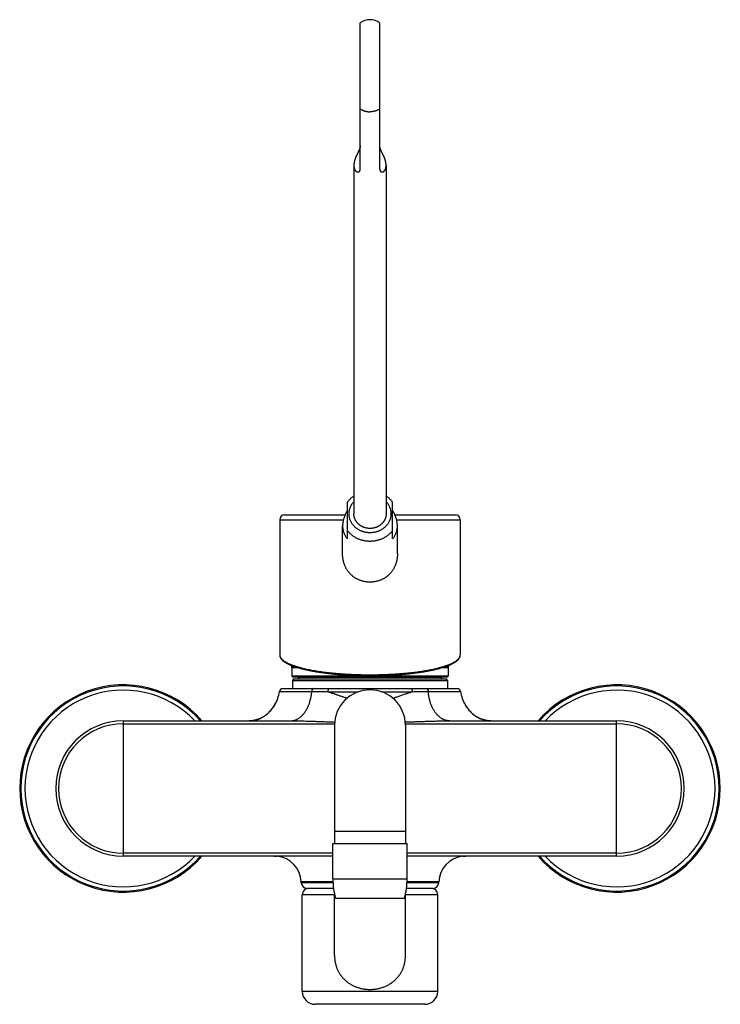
# Model space of a CAD drawing. Header units: millimetres. Extents: x 15 to 858, y -139 to 575.
# Tile 8 of 10: x 108 to 325, y 270 to 575. Entities that reach past the tile are written whole.
import ezdxf

# ---------------------------------------------------------------- set-up
doc = ezdxf.new("R2010")
doc.units = ezdxf.units.MM
doc.header["$LTSCALE"] = 46.255
doc.layers.get('0').update_dxf_attribs({"linetype": 'CONTINUOUS'})

msp = doc.modelspace()

# ---------------------------------------------------------------- linework, layer by layer
at = {"color": 7, "linetype": 'Continuous'}
for p, q in [((213.21, 529.02), (213.21, 574.31)), ((219.21, 574.31), (219.21, 529.02)), ((211.21, 530.11), (211.21, 421.92)), ((221.21, 530.11), (221.21, 421.92)), ((209.21, 414.17), (209.21, 425.56)), ((223.21, 414.17), (223.21, 425.56)), ((188.21, 420.09), (188.21, 378.11)), ((189.71, 421.59), (208.49, 421.59)), ((223.93, 421.59), (242.71, 421.59)), ((244.21, 420.09), (244.21, 378.11)), ((207.71, 409.47), (207.71, 418.18)), ((224.71, 409.47), (224.71, 418.18)), ((192.01, 374.07), (192.01, 371.56)), ((240.41, 374.07), (240.41, 371.56)), ((240.41, 371.56), (192.01, 371.56)), ((192.01, 371.56), (192.31, 371.26)), ((192.21, 370.16), (192.21, 367.66)), ((240.11, 371.26), (192.31, 371.26)), ((192.71, 370.66), (239.71, 370.66)), ((194.21, 371.26), (194.21, 371.16)), ((238.21, 371.26), (238.21, 371.16)), ((240.41, 371.56), (240.11, 371.26)), ((240.21, 370.16), (240.21, 367.66)), ((189.09, 367.66), (243.33, 367.66)), ((245.79, 362.56), (245.85, 362.46)), ((139.71, 357.66), (191.57, 357.66)), ((240.86, 357.66), (292.71, 357.66)), ((205.21, 356.28), (205.21, 319.58)), ((227.21, 356.28), (227.21, 319.58)), ((204.71, 319.58), (227.71, 319.58)), ((204.71, 308.58), (204.71, 319.58)), ((227.71, 308.58), (227.71, 319.58)), ((204.71, 315.66), (139.71, 315.66)), ((187.3, 315.63), (187.34, 315.63)), ((292.71, 315.66), (227.71, 315.66)), ((194.9, 307.4), (194.89, 307.65)), ((204.9, 305.66), (196.7, 305.66)), ((235.73, 305.66), (227.52, 305.66)), ((237.52, 307.4), (237.53, 307.65)), ((195.21, 273.66), (195.21, 303.66)), ((205.21, 284.83), (205.21, 303.88)), ((227.21, 284.83), (227.21, 303.88)), ((237.21, 273.66), (237.21, 303.66)), ((205.53, 302.58), (226.89, 302.58)), ((233.21, 269.66), (199.21, 269.66))]:
    msp.add_line(p, q, dxfattribs=at)
at = {"color": 9, "linetype": 'Continuous'}
for p, q in [((188.21, 420.09), (207.96, 420.09)), ((224.46, 420.09), (244.21, 420.09)), ((191.96, 374.38), (193.19, 374.38)), ((194.2, 374.07), (192.01, 374.07)), ((240.41, 374.07), (238.23, 374.07)), ((239.24, 374.38), (240.46, 374.38)), ((192.21, 370.16), (240.21, 370.16)), ((238.21, 371.16), (194.21, 371.16)), ((188.1, 366.78), (198.14, 366.78)), ((234.28, 366.78), (244.33, 366.78)), ((203.12, 366.7), (212.68, 366.7)), ((219.74, 366.7), (229.31, 366.7)), ((186.62, 362.54), (186.62, 362.55)), ((245.8, 362.55), (245.81, 362.53)), ((139.71, 315.66), (139.71, 357.66)), ((292.71, 315.66), (292.71, 357.66)), ((139.71, 356.78), (205.22, 356.78)), ((227.2, 356.78), (292.71, 356.78)), ((227.21, 323.28), (205.21, 323.28)), ((204.71, 316.55), (139.71, 316.55)), ((292.71, 316.55), (227.71, 316.55)), ((204.73, 307.65), (194.89, 307.65)), ((204.74, 307.4), (194.9, 307.4)), ((204.71, 308.58), (227.71, 308.58)), ((237.52, 307.4), (227.68, 307.4)), ((237.53, 307.65), (227.69, 307.65)), ((205.21, 303.66), (195.21, 303.66)), ((237.21, 303.66), (227.21, 303.66)), ((237.21, 273.66), (195.21, 273.66))]:
    msp.add_line(p, q, dxfattribs=at)
at = {"color": 7, "linetype": 'Continuous'}
for points in [[(188.21, 378.11), (188.21, 378), (188.23, 377.89), (188.24, 377.78), (188.27, 377.66), (188.3, 377.55), (188.35, 377.44), (188.4, 377.32), (188.46, 377.21), (188.52, 377.09), (188.6, 376.98), (188.68, 376.87), (188.78, 376.76), (188.88, 376.64), (188.99, 376.53), (189.11, 376.42), (189.23, 376.31), (189.37, 376.2), (189.51, 376.09), (189.66, 375.99), (189.82, 375.88), (189.98, 375.78), (190.15, 375.67), (190.33, 375.57), (190.52, 375.47), (190.72, 375.37), (190.92, 375.27), (191.13, 375.17), (191.34, 375.07), (191.56, 374.98), (191.79, 374.88), (192.03, 374.79), (192.27, 374.7), (192.51, 374.61), (192.77, 374.52), (193.03, 374.43), (193.3, 374.34), (193.57, 374.25), (193.85, 374.17), (194.14, 374.08), (194.43, 374), (194.72, 373.92), (195.03, 373.84), (195.34, 373.76), (195.65, 373.68), (195.97, 373.6), (196.3, 373.53), (196.63, 373.46), (196.96, 373.38), (197.3, 373.31), (197.65, 373.24), (198, 373.17), (198.36, 373.11), (198.72, 373.04), (199.08, 372.97), (199.45, 372.91), (199.82, 372.85), (200.2, 372.79), (200.58, 372.73), (200.97, 372.67), (201.36, 372.62), (201.76, 372.56), (202.15, 372.51), (202.56, 372.46), (202.96, 372.41), (203.37, 372.36), (203.78, 372.32), (204.2, 372.27), (204.62, 372.23), (205.04, 372.18), (205.46, 372.14), (205.89, 372.11), (206.32, 372.07), (206.75, 372.03), (207.18, 372), (207.62, 371.97), (208.06, 371.94), (208.5, 371.91), (208.95, 371.88), (209.39, 371.85), (209.84, 371.83), (210.29, 371.81), (210.74, 371.78), (211.19, 371.77), (211.64, 371.75), (212.09, 371.73), (212.55, 371.72), (213, 371.71), (213.46, 371.69), (213.92, 371.69), (214.38, 371.68), (214.83, 371.67), (215.29, 371.67), (215.75, 371.66), (216.21, 371.66), (216.67, 371.66), (217.13, 371.67), (217.59, 371.67), (218.05, 371.68), (218.5, 371.69), (218.96, 371.69), (219.42, 371.71), (219.87, 371.72), (220.33, 371.73), (220.78, 371.75), (221.23, 371.77), (221.69, 371.78), (222.14, 371.81), (222.58, 371.83), (223.03, 371.85), (223.48, 371.88), (223.92, 371.91), (224.36, 371.94), (224.8, 371.97), (225.24, 372), (225.67, 372.03), (226.1, 372.07), (226.53, 372.11), (226.96, 372.14), (227.38, 372.18), (227.81, 372.23), (228.22, 372.27), (228.64, 372.32), (229.05, 372.36), (229.46, 372.41), (229.87, 372.46), (230.27, 372.51), (230.67, 372.56), (231.06, 372.62), (231.45, 372.67), (231.84, 372.73), (232.22, 372.79), (232.6, 372.85), (232.97, 372.91), (233.34, 372.97), (233.71, 373.04), (234.07, 373.1), (234.42, 373.17), (234.77, 373.24), (235.12, 373.31), (235.46, 373.38), (235.8, 373.45), (236.13, 373.53), (236.45, 373.6), (236.77, 373.68), (237.09, 373.76), (237.39, 373.84), (237.7, 373.92), (238, 374), (238.29, 374.08), (238.57, 374.17), (238.85, 374.25), (239.13, 374.34), (239.39, 374.43), (239.65, 374.52), (239.91, 374.61), (240.16, 374.7), (240.4, 374.79), (240.63, 374.88), (240.86, 374.98), (241.08, 375.07), (241.3, 375.17), (241.51, 375.27), (241.71, 375.37), (241.9, 375.47), (242.09, 375.57), (242.27, 375.67), (242.44, 375.78), (242.61, 375.88), (242.76, 375.99), (242.91, 376.09), (243.06, 376.2), (243.19, 376.31), (243.32, 376.42), (243.43, 376.53), (243.54, 376.64), (243.65, 376.76), (243.74, 376.87), (243.82, 376.98), (243.9, 377.09), (243.97, 377.21), (244.03, 377.32), (244.08, 377.44), (244.12, 377.55), (244.15, 377.66), (244.18, 377.78), (244.2, 377.89), (244.21, 378), (244.21, 378.11)], [(186.63, 362.55), (186.57, 362.46), (186.4, 362.2), (186.23, 361.94), (186.05, 361.7), (185.87, 361.46), (185.7, 361.23), (185.52, 361.01), (185.33, 360.8), (185.15, 360.6), (184.96, 360.41), (184.78, 360.22), (184.59, 360.04), (184.4, 359.87), (184.21, 359.71), (184.02, 359.56), (183.83, 359.41), (183.64, 359.27), (183.45, 359.14), (183.26, 359.01), (183.07, 358.89), (182.88, 358.78), (182.69, 358.67), (182.49, 358.57), (182.3, 358.48), (182.11, 358.39), (181.92, 358.3), (181.73, 358.23), (181.54, 358.16), (181.34, 358.09), (181.15, 358.03), (180.96, 357.97), (180.77, 357.92), (180.58, 357.88), (180.39, 357.83), (180.2, 357.8), (180.01, 357.77), (179.82, 357.74), (179.64, 357.71), (179.45, 357.7), (179.26, 357.68), (179.07, 357.67), (178.88, 357.67), (178.71, 357.66)], [(253.71, 357.66), (253.54, 357.67), (253.35, 357.67), (253.17, 357.68), (252.98, 357.7), (252.79, 357.71), (252.6, 357.74), (252.41, 357.77), (252.22, 357.8), (252.03, 357.83), (251.84, 357.88), (251.65, 357.92), (251.46, 357.97), (251.27, 358.03), (251.08, 358.09), (250.89, 358.16), (250.7, 358.23), (250.5, 358.31), (250.31, 358.39), (250.12, 358.48), (249.93, 358.57), (249.74, 358.67), (249.55, 358.78), (249.35, 358.89), (249.16, 359.01), (248.97, 359.14), (248.78, 359.27), (248.59, 359.41), (248.4, 359.56), (248.21, 359.71), (248.02, 359.87), (247.83, 360.04), (247.65, 360.22), (247.46, 360.41), (247.27, 360.6), (247.09, 360.8), (246.91, 361.01), (246.73, 361.23), (246.55, 361.46), (246.37, 361.7), (246.2, 361.94), (246.02, 362.2), (245.85, 362.46)]]:
    msp.add_lwpolyline(points, dxfattribs=at)
for centre, radius, start, end in [((216.21, 570.31), 5, 53.1301, 126.8699), ((189.71, 420.09), 1.5, 90, 180), ((242.71, 420.09), 1.5, 0, 90), ((216.21, 382.26), 25.5, 196.841, 198.021), ((191.01, 374.07), 1, 0, 18.021), ((241.41, 374.07), 1, 161.979, 180), ((216.21, 382.26), 25.5, 341.979, 343.159), ((192.71, 370.16), 0.5, 90, 180), ((193.71, 371.16), 0.5, 270, 360), ((238.71, 371.16), 0.5, 180, 270), ((239.71, 370.16), 0.5, 0, 90), ((139.71, 336.66), 32.17, 40.7465, 319.2535), ((177.86, 367.96), 10.3, 328.2789, 353.3938), ((189.09, 366.66), 1, 90, 173.3938), ((216.21, 356.28), 11, 0, 180), ((243.33, 366.66), 1, 6.6062, 90), ((254.56, 367.96), 10.3, 186.6062, 211.7209), ((292.71, 336.66), 32.17, 220.7465, 139.2535), ((139.71, 336.66), 21, 90, 270), ((292.71, 336.66), 21, 270, 90), ((186.6, 307.36), 8.3, 2, 84.8552), ((245.83, 307.36), 8.3, 95.1437, 178), ((245.91, 306.51), 9.16, 94.9147, 95.1397), ((196.7, 307.46), 1.8, 182, 270), ((197.21, 303.66), 2, 90, 180), ((227.06, 308.58), 22.35, 180, 195.5724), ((205.36, 308.58), 22.35, 344.4276, 360), ((235.21, 303.66), 2, 0, 90), ((235.73, 307.46), 1.8, 270, 358), ((199.21, 273.66), 4, 180, 270), ((233.21, 273.66), 4, 270, 360)]:
    msp.add_arc(centre, radius, start, end, dxfattribs=at)
at = {"color": 9, "linetype": 'Continuous'}
for centre, radius, start, end in [((139.71, 336.66), 31.83, 41.2864, 318.7136), ((139.71, 336.66), 30.54, 43.4404, 316.5596), ((292.71, 336.66), 31.83, 221.2864, 138.7136), ((292.71, 336.66), 30.54, 223.4404, 136.5596), ((174.63, 369.96), 14.1, 327.2202, 327.7988), ((174.48, 370.05), 14.27, 327.7986, 328.238), ((257.94, 370.05), 14.27, 211.791, 212.1987), ((257.79, 369.96), 14.1, 212.1985, 212.7762), ((178.71, 366.24), 8.58, 271.3404, 271.9199), ((178.71, 366.21), 8.55, 271.9198, 272.7428), ((178.71, 366.17), 8.51, 272.7429, 273.413), ((178.71, 366.15), 8.49, 273.413, 274.1245), ((178.72, 366.13), 8.46, 274.1245, 274.8911), ((253.71, 366.13), 8.46, 265.1095, 265.8567), ((253.71, 366.15), 8.49, 265.8567, 266.5914), ((253.71, 366.17), 8.51, 266.5914, 267.2432), ((253.71, 366.21), 8.55, 267.2433, 268.0894), ((253.71, 366.24), 8.58, 268.0892, 268.6499), ((139.71, 336.66), 20.11, 90, 270), ((292.71, 336.66), 20.11, 270, 90)]:
    msp.add_arc(centre, radius, start, end, dxfattribs=at)
for points, knots in [([(213.21, 547.62), (213.28, 547.57), (213.41, 547.49), (213.62, 547.37), (213.84, 547.26), (214.06, 547.15), (214.28, 547.06), (214.51, 546.98), (214.75, 546.91), (214.99, 546.85), (215.23, 546.8), (215.47, 546.76), (215.72, 546.73), (215.96, 546.72), (216.13, 546.71), (216.21, 546.71)], [0, 0, 0, 0, 0.239925, 0.480894, 0.722856, 0.965752, 1.209512, 1.454061, 1.699316, 1.945188, 2.191582, 2.4384, 2.685538, 2.932892, 3.180353, 3.180353, 3.180353, 3.180353]), ([(219.21, 547.62), (219.15, 547.57), (219.01, 547.49), (218.8, 547.37), (218.59, 547.26), (218.37, 547.15), (218.14, 547.06), (217.91, 546.98), (217.68, 546.91), (217.44, 546.85), (217.2, 546.8), (216.95, 546.76), (216.71, 546.73), (216.46, 546.72), (216.29, 546.71), (216.21, 546.71)], [0, 0, 0, 0, 0.239925, 0.480894, 0.722856, 0.965752, 1.209512, 1.454061, 1.699316, 1.945188, 2.191582, 2.4384, 2.685538, 2.932892, 3.180353, 3.180353, 3.180353, 3.180353]), ([(216.21, 416.03), (216.08, 416.03), (215.83, 416.04), (215.45, 416.07), (215.07, 416.12), (214.69, 416.19), (214.32, 416.29), (213.95, 416.4), (213.59, 416.53), (213.25, 416.68), (212.91, 416.85), (212.58, 417.03), (212.27, 417.24), (211.97, 417.46), (211.68, 417.69), (211.42, 417.94), (211.16, 418.21), (210.93, 418.49), (210.71, 418.77), (210.52, 419.08), (210.34, 419.39), (210.19, 419.71), (210.05, 420.03), (209.94, 420.37), (209.85, 420.71), (209.78, 421.05), (209.73, 421.4), (209.71, 421.75), (209.71, 422.1), (209.73, 422.45), (209.78, 422.79), (209.85, 423.14), (209.94, 423.48), (210.05, 423.81), (210.19, 424.14), (210.34, 424.46), (210.52, 424.77), (210.71, 425.07), (210.93, 425.36), (211.1, 425.56), (211.2, 425.67), (211.21, 425.69)], [0, 0, 0, 0, 0.382367, 0.765963, 1.150131, 1.534203, 1.917519, 2.299474, 2.679859, 3.058706, 3.436007, 3.811566, 4.185168, 4.556682, 4.926076, 5.293348, 5.658497, 6.021535, 6.38251, 6.74151, 7.098652, 7.454082, 7.807967, 8.160501, 8.511899, 8.862392, 9.212229, 9.561669, 9.910975, 10.260415, 10.610253, 10.960746, 11.312144, 11.664678, 12.018563, 12.373993, 12.731135, 13.090135, 13.45111, 13.814148, 13.882057, 13.882057, 13.882057, 13.882057]), ([(221.21, 425.69), (221.23, 425.67), (221.32, 425.56), (221.49, 425.36), (221.71, 425.07), (221.91, 424.77), (222.08, 424.46), (222.24, 424.14), (222.37, 423.81), (222.49, 423.48), (222.58, 423.14), (222.64, 422.79), (222.69, 422.45), (222.71, 422.1), (222.71, 421.75), (222.69, 421.4), (222.64, 421.05), (222.58, 420.71), (222.49, 420.37), (222.37, 420.03), (222.24, 419.71), (222.08, 419.39), (221.91, 419.08), (221.71, 418.77), (221.49, 418.49), (221.26, 418.21), (221.01, 417.94), (220.74, 417.69), (220.45, 417.46), (220.16, 417.24), (219.84, 417.03), (219.52, 416.85), (219.18, 416.68), (218.83, 416.53), (218.47, 416.4), (218.11, 416.29), (217.73, 416.19), (217.36, 416.12), (216.98, 416.07), (216.59, 416.04), (216.34, 416.03), (216.21, 416.03)], [0, 0, 0, 0, 0.067911, 0.430949, 0.791924, 1.150924, 1.508066, 1.863496, 2.217382, 2.569915, 2.921313, 3.271806, 3.621644, 3.971084, 4.32039, 4.66983, 5.019667, 5.370161, 5.721558, 6.074092, 6.427978, 6.783408, 7.140549, 7.499549, 7.860524, 8.223562, 8.588712, 8.955983, 9.325377, 9.696891, 10.070493, 10.446052, 10.823353, 11.2022, 11.582585, 11.96454, 12.347857, 12.73193, 13.116097, 13.499692, 13.882057, 13.882057, 13.882057, 13.882057]), ([(216.21, 413.37), (216.06, 413.37), (215.75, 413.38), (215.3, 413.42), (214.85, 413.47), (214.4, 413.55), (213.95, 413.65), (213.52, 413.77), (213.09, 413.91), (212.67, 414.07), (212.26, 414.26), (211.86, 414.46), (211.47, 414.68), (211.1, 414.92), (210.74, 415.18), (210.4, 415.45), (210.07, 415.74), (209.77, 416.05), (209.48, 416.37), (209.3, 416.59), (209.21, 416.71)], [0, 0, 0, 0, 0.45684, 0.913445, 1.369581, 1.825021, 2.279543, 2.732936, 3.184999, 3.635544, 4.084402, 4.531418, 4.976459, 5.419412, 5.860188, 6.298719, 6.734965, 7.168912, 7.60057, 8.029979, 8.029979, 8.029979, 8.029979]), ([(223.21, 416.71), (223.13, 416.59), (222.95, 416.37), (222.66, 416.05), (222.35, 415.74), (222.02, 415.45), (221.68, 415.18), (221.32, 414.92), (220.95, 414.68), (220.57, 414.46), (220.17, 414.26), (219.76, 414.07), (219.34, 413.91), (218.91, 413.77), (218.47, 413.65), (218.03, 413.55), (217.58, 413.47), (217.12, 413.42), (216.67, 413.38), (216.36, 413.37), (216.21, 413.37)], [0, 0, 0, 0, 0.429408, 0.861067, 1.295013, 1.73126, 2.169791, 2.610566, 3.053519, 3.498561, 3.945577, 4.394434, 4.84498, 5.297043, 5.750435, 6.204957, 6.660397, 7.116534, 7.573139, 8.029979, 8.029979, 8.029979, 8.029979]), ([(188.21, 378.11), (188.21, 378.02), (188.23, 377.84), (188.3, 377.58), (188.43, 377.32), (188.61, 377.07), (188.83, 376.82), (189.1, 376.57), (189.41, 376.32), (189.78, 376.07), (190.19, 375.83), (190.64, 375.6), (191.14, 375.37), (191.68, 375.14), (192.26, 374.92), (192.89, 374.71), (193.55, 374.5), (194.25, 374.29), (194.99, 374.1), (195.76, 373.91), (196.57, 373.73), (197.41, 373.55), (198.28, 373.39), (199.18, 373.23), (200.11, 373.08), (201.06, 372.94), (202.04, 372.81), (203.04, 372.68), (204.07, 372.57), (205.11, 372.47), (206.17, 372.37), (207.24, 372.29), (208.33, 372.21), (209.44, 372.14), (210.55, 372.09), (211.67, 372.04), (212.8, 372.01), (213.93, 371.98), (215.07, 371.97), (216.21, 371.96), (217.35, 371.97), (218.49, 371.98), (219.62, 372.01), (220.75, 372.04), (221.87, 372.09), (222.99, 372.14), (224.09, 372.21), (225.18, 372.29), (226.26, 372.37), (227.32, 372.47), (228.36, 372.57), (229.38, 372.68), (230.38, 372.81), (231.36, 372.94), (232.32, 373.08), (233.24, 373.23), (234.14, 373.39), (235.02, 373.55), (235.86, 373.73), (236.66, 373.91), (237.44, 374.1), (238.17, 374.29), (238.88, 374.5), (239.54, 374.71), (240.16, 374.92), (240.74, 375.14), (241.28, 375.37), (241.78, 375.6), (242.24, 375.83), (242.65, 376.07), (243.01, 376.32), (243.33, 376.57), (243.6, 376.82), (243.82, 377.07), (243.99, 377.32), (244.12, 377.58), (244.19, 377.84), (244.21, 378.02), (244.21, 378.11)], [0, 0, 0, 0, 0.258625, 0.526017, 0.810014, 1.11709, 1.452229, 1.819034, 2.219987, 2.656775, 3.130456, 3.641564, 4.190246, 4.77636, 5.39952, 6.059132, 6.754441, 7.484553, 8.24846, 9.045047, 9.873119, 10.731401, 11.618555, 12.533187, 13.473855, 14.439074, 15.427325, 16.437056, 17.466691, 18.51463, 19.579256, 20.658934, 21.752017, 22.85685, 23.971767, 25.095095, 26.225156, 27.360272, 28.498759, 29.638935, 30.779116, 31.917615, 33.052745, 34.182823, 35.306167, 36.4211, 37.525949, 38.619049, 39.698743, 40.763385, 41.811341, 42.840994, 43.850743, 44.839011, 45.804248, 46.744932, 47.65958, 48.546749, 49.405046, 50.233132, 51.029734, 51.793654, 52.523779, 53.219099, 53.878722, 54.501892, 55.088016, 55.636706, 56.147821, 56.621509, 57.058304, 57.459262, 57.82607, 58.161213, 58.468292, 58.752292, 59.019686, 59.278312, 59.278312, 59.278312, 59.278312]), ([(191.57, 357.66), (191.68, 357.66), (191.92, 357.67), (192.28, 357.72), (192.63, 357.79), (192.98, 357.9), (193.33, 358.03), (193.67, 358.2), (194.01, 358.39), (194.34, 358.61), (194.66, 358.85), (194.97, 359.12), (195.27, 359.42), (195.56, 359.75), (195.84, 360.09), (196.1, 360.46), (196.36, 360.85), (196.6, 361.26), (196.82, 361.7), (197.03, 362.15), (197.22, 362.61), (197.4, 363.09), (197.56, 363.59), (197.7, 364.1), (197.83, 364.62), (197.94, 365.15), (198.02, 365.69), (198.09, 366.23), (198.13, 366.6), (198.14, 366.78)], [0, 0, 0, 0, 0.355661, 0.714144, 1.075523, 1.441164, 1.812333, 2.190182, 2.575725, 2.969833, 3.373223, 3.78646, 4.20996, 4.643995, 5.088699, 5.544078, 6.010016, 6.486288, 6.972566, 7.46843, 7.973375, 8.48682, 9.008116, 9.536554, 10.071371, 10.61176, 11.156873, 11.705831, 12.257728, 12.257728, 12.257728, 12.257728]), ([(198.78, 367.66), (198.76, 367.66), (198.72, 367.66), (198.65, 367.65), (198.59, 367.62), (198.53, 367.59), (198.48, 367.55), (198.42, 367.5), (198.37, 367.44), (198.33, 367.38), (198.28, 367.31), (198.25, 367.23), (198.21, 367.15), (198.19, 367.06), (198.17, 366.97), (198.15, 366.87), (198.14, 366.81), (198.14, 366.78)], [0, 0, 0, 0, 0.062456, 0.125732, 0.190587, 0.257671, 0.327492, 0.400404, 0.476611, 0.556175, 0.639031, 0.725006, 0.813834, 0.905171, 0.998611, 1.093696, 1.189932, 1.189932, 1.189932, 1.189932]), ([(198.14, 366.78), (198.34, 366.78), (198.77, 366.78), (199.45, 366.77), (200.22, 366.76), (201.09, 366.75), (202.07, 366.73), (202.75, 366.71), (203.12, 366.7)], [0, 0, 0, 0, 0.598299, 1.27764, 2.046796, 2.914273, 3.888162, 4.975594, 4.975594, 4.975594, 4.975594]), ([(203.58, 367.66), (203.57, 367.66), (203.54, 367.66), (203.49, 367.65), (203.45, 367.62), (203.4, 367.59), (203.36, 367.55), (203.33, 367.5), (203.29, 367.45), (203.26, 367.38), (203.23, 367.31), (203.2, 367.24), (203.17, 367.16), (203.15, 367.07), (203.14, 366.98), (203.13, 366.89), (203.12, 366.79), (203.12, 366.73), (203.12, 366.7)], [0, 0, 0, 0, 0.044932, 0.091307, 0.140392, 0.193171, 0.250314, 0.312209, 0.379007, 0.450664, 0.526985, 0.60765, 0.692241, 0.780261, 0.871149, 0.964294, 1.05905, 1.154743, 1.154743, 1.154743, 1.154743]), ([(228.84, 367.66), (228.86, 367.66), (228.89, 367.66), (228.93, 367.65), (228.98, 367.62), (229.02, 367.59), (229.06, 367.55), (229.1, 367.5), (229.13, 367.45), (229.17, 367.38), (229.2, 367.31), (229.23, 367.24), (229.25, 367.16), (229.27, 367.07), (229.29, 366.98), (229.3, 366.89), (229.31, 366.79), (229.31, 366.73), (229.31, 366.7)], [0, 0, 0, 0, 0.044934, 0.091311, 0.140397, 0.193177, 0.25032, 0.312216, 0.379014, 0.450671, 0.526992, 0.607657, 0.692248, 0.780267, 0.871155, 0.9643, 1.059055, 1.154749, 1.154749, 1.154749, 1.154749]), ([(229.31, 366.7), (229.67, 366.71), (230.36, 366.73), (231.34, 366.75), (232.21, 366.76), (232.98, 366.77), (233.66, 366.78), (234.08, 366.78), (234.28, 366.78)], [0, 0, 0, 0, 1.089202, 2.06359, 2.930722, 3.699126, 4.377694, 4.975556, 4.975556, 4.975556, 4.975556]), ([(233.64, 367.66), (233.67, 367.66), (233.71, 367.66), (233.77, 367.65), (233.83, 367.62), (233.89, 367.59), (233.95, 367.55), (234, 367.5), (234.05, 367.44), (234.1, 367.38), (234.14, 367.31), (234.18, 367.23), (234.21, 367.15), (234.24, 367.06), (234.26, 366.97), (234.27, 366.87), (234.28, 366.81), (234.28, 366.78)], [0, 0, 0, 0, 0.062432, 0.125701, 0.190551, 0.257629, 0.327445, 0.400354, 0.476558, 0.556119, 0.638973, 0.724947, 0.813774, 0.905111, 0.99855, 1.093635, 1.189872, 1.189872, 1.189872, 1.189872]), ([(240.86, 357.66), (240.74, 357.66), (240.5, 357.67), (240.15, 357.72), (239.79, 357.79), (239.44, 357.9), (239.09, 358.03), (238.75, 358.2), (238.42, 358.39), (238.09, 358.61), (237.77, 358.85), (237.46, 359.12), (237.15, 359.42), (236.86, 359.75), (236.59, 360.09), (236.32, 360.46), (236.07, 360.85), (235.83, 361.26), (235.6, 361.7), (235.39, 362.15), (235.2, 362.61), (235.02, 363.09), (234.86, 363.59), (234.72, 364.1), (234.59, 364.62), (234.49, 365.15), (234.4, 365.69), (234.33, 366.23), (234.3, 366.6), (234.28, 366.78)], [0, 0, 0, 0, 0.355721, 0.714201, 1.075578, 1.441216, 1.812383, 2.190231, 2.575774, 2.969881, 3.37327, 3.786507, 4.210008, 4.644043, 5.088748, 5.544127, 6.010065, 6.486338, 6.972616, 7.468481, 7.973426, 8.486871, 9.008167, 9.536604, 10.071422, 10.61181, 11.156923, 11.705881, 12.257777, 12.257777, 12.257777, 12.257777]), ([(203.12, 366.7), (203.4, 366.61), (203.98, 366.43), (204.86, 366.14), (205.74, 365.84), (206.64, 365.53), (207.54, 365.22), (208.37, 364.94), (208.9, 364.76), (209.13, 364.69)], [0, 0, 0, 0, 0.904796, 1.827349, 2.763105, 3.707336, 4.661677, 5.640576, 6.33604, 6.33604, 6.33604, 6.33604]), ([(223.3, 364.69), (223.58, 364.78), (224.22, 364.99), (225.23, 365.34), (226.32, 365.71), (227.37, 366.08), (228.37, 366.41), (229.01, 366.61), (229.31, 366.7)], [0, 0, 0, 0, 0.885831, 2.032526, 3.194726, 4.327199, 5.387424, 6.33613, 6.33613, 6.33613, 6.33613]), ([(179.44, 357.7), (179.5, 357.7), (179.73, 357.72), (180.1, 357.77), (180.57, 357.87), (181.04, 357.99), (181.5, 358.13), (181.97, 358.31), (182.43, 358.53), (182.89, 358.77), (183.36, 359.06), (183.82, 359.38), (184.28, 359.75), (184.74, 360.17), (185.2, 360.64), (185.65, 361.16), (186.09, 361.73), (186.36, 362.13), (186.48, 362.33)], [0, 0, 0, 0, 0.200098, 0.669306, 1.143455, 1.624022, 2.112367, 2.609858, 3.118721, 3.642323, 4.183993, 4.74724, 5.336202, 5.955103, 6.608406, 7.301738, 8.040978, 8.744915, 8.744915, 8.744915, 8.744915]), ([(245.94, 362.33), (246.07, 362.13), (246.34, 361.73), (246.77, 361.16), (247.22, 360.64), (247.68, 360.17), (248.14, 359.75), (248.6, 359.38), (249.07, 359.06), (249.53, 358.77), (249.99, 358.53), (250.46, 358.32), (250.92, 358.14), (251.39, 357.99), (251.85, 357.87), (252.32, 357.77), (252.7, 357.72), (252.92, 357.7), (252.99, 357.7)], [0, 0, 0, 0, 0.704578, 1.443873, 2.137343, 2.790682, 3.409333, 3.998385, 4.56182, 5.103467, 5.626992, 6.135588, 6.632441, 7.120333, 7.600823, 8.075166, 8.54472, 8.745893, 8.745893, 8.745893, 8.745893]), ([(191.57, 357.66), (191.92, 357.66), (192.63, 357.66), (193.7, 357.65), (194.77, 357.63), (195.83, 357.61), (196.91, 357.58), (198.03, 357.55), (199.27, 357.51), (200.65, 357.46), (202.17, 357.4), (203.73, 357.35), (204.77, 357.31), (205.26, 357.29)], [0, 0, 0, 0, 1.060118, 2.131776, 3.202991, 4.263713, 5.324599, 6.435356, 7.649861, 9.021856, 10.574847, 12.233542, 13.698614, 13.698614, 13.698614, 13.698614]), ([(227.16, 357.29), (227.3, 357.3), (227.98, 357.32), (229.17, 357.37), (230.7, 357.42), (232.13, 357.47), (233.42, 357.51), (234.56, 357.55), (235.57, 357.58), (236.49, 357.6), (237.37, 357.62), (238.24, 357.64), (239.11, 357.65), (239.99, 357.66), (240.57, 357.66), (240.86, 357.66)], [0, 0, 0, 0, 0.408767, 2.030505, 3.579446, 5.014959, 6.309501, 7.441901, 8.438095, 9.345133, 10.2102, 11.076742, 11.953865, 12.831775, 13.698713, 13.698713, 13.698713, 13.698713])]:
    msp.add_open_spline(points, degree=3, knots=knots, dxfattribs=at)
at = {"color": 7, "linetype": 'Continuous'}
for points, knots in [([(213.21, 536.27), (213.21, 536.21), (213.21, 536.1), (213.19, 535.93), (213.15, 535.76), (213.11, 535.58), (213.05, 535.39), (212.98, 535.2), (212.91, 535), (212.82, 534.8), (212.73, 534.6), (212.64, 534.4), (212.54, 534.2), (212.45, 534), (212.35, 533.8), (212.25, 533.6), (212.15, 533.4), (212.06, 533.2), (211.97, 533), (211.88, 532.81), (211.8, 532.62), (211.72, 532.42), (211.65, 532.23), (211.58, 532.04), (211.52, 531.86), (211.46, 531.67), (211.41, 531.49), (211.36, 531.31), (211.32, 531.13), (211.29, 530.95), (211.26, 530.78), (211.24, 530.6), (211.22, 530.44), (211.21, 530.27), (211.21, 530.16), (211.21, 530.11)], [0, 0, 0, 0, 0.160522, 0.330364, 0.509316, 0.69724, 0.893432, 1.097043, 1.30717, 1.522396, 1.741696, 1.963787, 2.187472, 2.41189, 2.635853, 2.858808, 3.080069, 3.298986, 3.515514, 3.729158, 3.93968, 4.147217, 4.351354, 4.552023, 4.749484, 4.943409, 5.133894, 5.321119, 5.50474, 5.684833, 5.861602, 6.034735, 6.204373, 6.370635, 6.533189, 6.533189, 6.533189, 6.533189]), ([(221.21, 530.11), (221.21, 530.16), (221.21, 530.27), (221.2, 530.44), (221.18, 530.6), (221.16, 530.78), (221.13, 530.95), (221.1, 531.13), (221.06, 531.31), (221.01, 531.49), (220.96, 531.67), (220.9, 531.86), (220.84, 532.04), (220.77, 532.23), (220.7, 532.42), (220.62, 532.62), (220.54, 532.81), (220.45, 533), (220.36, 533.2), (220.27, 533.4), (220.17, 533.6), (220.08, 533.8), (219.98, 534), (219.88, 534.2), (219.78, 534.4), (219.69, 534.6), (219.6, 534.8), (219.52, 535), (219.44, 535.2), (219.37, 535.39), (219.32, 535.58), (219.27, 535.76), (219.24, 535.93), (219.22, 536.1), (219.21, 536.21), (219.21, 536.27)], [0, 0, 0, 0, 0.162584, 0.328843, 0.498467, 0.671613, 0.848379, 1.028459, 1.212095, 1.399316, 1.589781, 1.783723, 1.981178, 2.181837, 2.385995, 2.593531, 2.804043, 3.017702, 3.234223, 3.45314, 3.67441, 3.897358, 4.121329, 4.345746, 4.569422, 4.791516, 5.010809, 5.226036, 5.436162, 5.639766, 5.835958, 6.023877, 6.202826, 6.372668, 6.533189, 6.533189, 6.533189, 6.533189]), ([(211.21, 530.11), (211.21, 530.05), (211.21, 529.95), (211.22, 529.79), (211.24, 529.64), (211.26, 529.49), (211.29, 529.35), (211.32, 529.22), (211.36, 529.08), (211.41, 528.96), (211.46, 528.84), (211.52, 528.72), (211.58, 528.62), (211.65, 528.52), (211.72, 528.43), (211.8, 528.34), (211.88, 528.27), (211.97, 528.2), (212.06, 528.15), (212.15, 528.1), (212.25, 528.07), (212.35, 528.05), (212.45, 528.04), (212.54, 528.04), (212.64, 528.06), (212.73, 528.09), (212.82, 528.14), (212.91, 528.2), (212.98, 528.28), (213.05, 528.37), (213.11, 528.48), (213.15, 528.6), (213.19, 528.73), (213.21, 528.87), (213.21, 528.97), (213.21, 529.02)], [0, 0, 0, 0, 0.159065, 0.314668, 0.466549, 0.614888, 0.759758, 0.900933, 1.038642, 1.172921, 1.303571, 1.430819, 1.554745, 1.675244, 1.792607, 1.906895, 2.018075, 2.12648, 2.232261, 2.335588, 2.436934, 2.536609, 2.635099, 2.733087, 2.831179, 2.930308, 3.031384, 3.135405, 3.243515, 3.356625, 3.475799, 3.601932, 3.735745, 3.878069, 4.029346, 4.029346, 4.029346, 4.029346]), ([(219.21, 529.02), (219.21, 528.97), (219.22, 528.87), (219.24, 528.73), (219.27, 528.6), (219.31, 528.48), (219.37, 528.37), (219.44, 528.28), (219.51, 528.2), (219.6, 528.14), (219.69, 528.09), (219.78, 528.06), (219.88, 528.04), (219.98, 528.04), (220.08, 528.05), (220.17, 528.07), (220.27, 528.1), (220.36, 528.15), (220.45, 528.2), (220.54, 528.27), (220.62, 528.34), (220.7, 528.43), (220.77, 528.52), (220.84, 528.62), (220.91, 528.72), (220.96, 528.84), (221.01, 528.96), (221.06, 529.08), (221.1, 529.22), (221.13, 529.35), (221.16, 529.49), (221.18, 529.64), (221.2, 529.79), (221.21, 529.95), (221.21, 530.05), (221.21, 530.11)], [0, 0, 0, 0, 0.151278, 0.293605, 0.427421, 0.553556, 0.672731, 0.785842, 0.893953, 0.997974, 1.099052, 1.19818, 1.296274, 1.394263, 1.492752, 1.592429, 1.693775, 1.797103, 1.902887, 2.011292, 2.122475, 2.236765, 2.354129, 2.47463, 2.598557, 2.725803, 2.856457, 2.990736, 3.128442, 3.26962, 3.41449, 3.562822, 3.71471, 3.870312, 4.029346, 4.029346, 4.029346, 4.029346]), ([(211.21, 427.46), (211.2, 427.46), (211.09, 427.38), (210.88, 427.23), (210.59, 427), (210.31, 426.76), (210.04, 426.51), (209.78, 426.25), (209.54, 425.97), (209.35, 425.74), (209.24, 425.6), (209.21, 425.56)], [0, 0, 0, 0, 0.032672, 0.405694, 0.776767, 1.146785, 1.514849, 1.881701, 2.246774, 2.610452, 2.774382, 2.774382, 2.774382, 2.774382]), ([(223.21, 425.56), (223.18, 425.6), (223.07, 425.74), (222.89, 425.97), (222.64, 426.25), (222.39, 426.51), (222.12, 426.76), (221.84, 427), (221.54, 427.23), (221.33, 427.38), (221.22, 427.46), (221.21, 427.46)], [0, 0, 0, 0, 0.163428, 0.527467, 0.89291, 1.260136, 1.628568, 1.99894, 2.370343, 2.743671, 2.774391, 2.774391, 2.774391, 2.774391]), ([(209.21, 422.91), (209.13, 422.78), (208.97, 422.52), (208.75, 422.12), (208.55, 421.72), (208.37, 421.32), (208.22, 420.92), (208.08, 420.52), (207.97, 420.13), (207.87, 419.73), (207.8, 419.34), (207.75, 418.95), (207.72, 418.56), (207.71, 418.3), (207.71, 418.18)], [0, 0, 0, 0, 0.463316, 0.918228, 1.364275, 1.802241, 2.231971, 2.653419, 3.067471, 3.473909, 3.873363, 4.266466, 4.653161, 5.034544, 5.034544, 5.034544, 5.034544]), ([(216.21, 417.39), (216.13, 417.39), (215.95, 417.4), (215.7, 417.41), (215.44, 417.44), (215.19, 417.49), (214.94, 417.54), (214.69, 417.6), (214.45, 417.68), (214.21, 417.77), (213.98, 417.87), (213.75, 417.98), (213.53, 418.1), (213.31, 418.23), (213.11, 418.37), (212.91, 418.52), (212.72, 418.68), (212.54, 418.84), (212.37, 419.02), (212.21, 419.2), (212.06, 419.39), (211.92, 419.59), (211.8, 419.79), (211.68, 420), (211.58, 420.22), (211.49, 420.43), (211.41, 420.66), (211.34, 420.88), (211.29, 421.11), (211.25, 421.34), (211.22, 421.57), (211.21, 421.77), (211.21, 421.88), (211.21, 421.92)], [0, 0, 0, 0, 0.257463, 0.514805, 0.771905, 1.028643, 1.284906, 1.540582, 1.795567, 2.049762, 2.303075, 2.555423, 2.806735, 3.056945, 3.306003, 3.553866, 3.800508, 4.045911, 4.290072, 4.533002, 4.774725, 5.015277, 5.254708, 5.493081, 5.73047, 5.966961, 6.202651, 6.437646, 6.67206, 6.906016, 7.139639, 7.373061, 7.489759, 7.489759, 7.489759, 7.489759]), ([(221.21, 421.92), (221.21, 421.88), (221.21, 421.77), (221.2, 421.57), (221.17, 421.34), (221.13, 421.11), (221.08, 420.88), (221.01, 420.66), (220.94, 420.43), (220.85, 420.22), (220.74, 420), (220.63, 419.79), (220.5, 419.59), (220.36, 419.39), (220.21, 419.2), (220.05, 419.02), (219.88, 418.84), (219.7, 418.68), (219.51, 418.52), (219.32, 418.37), (219.11, 418.23), (218.9, 418.1), (218.68, 417.98), (218.45, 417.87), (218.21, 417.77), (217.98, 417.68), (217.73, 417.6), (217.49, 417.54), (217.23, 417.49), (216.98, 417.44), (216.73, 417.41), (216.47, 417.4), (216.3, 417.39), (216.21, 417.39)], [0, 0, 0, 0, 0.116689, 0.350112, 0.583735, 0.817691, 1.052105, 1.2871, 1.522791, 1.759282, 1.996671, 2.235044, 2.474475, 2.715027, 2.95675, 3.199681, 3.443842, 3.689245, 3.935887, 4.183751, 4.432809, 4.68302, 4.934331, 5.18668, 5.439994, 5.694189, 5.949174, 6.204851, 6.461114, 6.717853, 6.974953, 7.232295, 7.489759, 7.489759, 7.489759, 7.489759]), ([(224.71, 418.18), (224.71, 418.3), (224.7, 418.56), (224.67, 418.95), (224.62, 419.34), (224.55, 419.73), (224.46, 420.13), (224.34, 420.52), (224.21, 420.92), (224.05, 421.32), (223.87, 421.72), (223.68, 422.12), (223.45, 422.52), (223.3, 422.78), (223.21, 422.91)], [0, 0, 0, 0, 0.381383, 0.768078, 1.161182, 1.560636, 1.967074, 2.381125, 2.802573, 3.232303, 3.67027, 4.116317, 4.571228, 5.034544, 5.034544, 5.034544, 5.034544]), ([(207.71, 418.18), (207.71, 418.05), (207.72, 417.8), (207.75, 417.43), (207.8, 417.07), (207.87, 416.71), (207.97, 416.36), (208.08, 416.01), (208.21, 415.68), (208.37, 415.36), (208.55, 415.04), (208.75, 414.74), (208.97, 414.45), (209.13, 414.26), (209.21, 414.17)], [0, 0, 0, 0, 0.376369, 0.748072, 1.11629, 1.481181, 1.843633, 2.204587, 2.564329, 2.924174, 3.284724, 3.646582, 4.011195, 4.379077, 4.379077, 4.379077, 4.379077]), ([(223.21, 414.17), (223.3, 414.26), (223.46, 414.45), (223.68, 414.74), (223.88, 415.04), (224.05, 415.36), (224.21, 415.68), (224.34, 416.01), (224.46, 416.36), (224.55, 416.71), (224.62, 417.07), (224.67, 417.43), (224.7, 417.8), (224.71, 418.05), (224.71, 418.18)], [0, 0, 0, 0, 0.367882, 0.732494, 1.094353, 1.454902, 1.814748, 2.17449, 2.535444, 2.897895, 3.262787, 3.631005, 4.002708, 4.379077, 4.379077, 4.379077, 4.379077]), ([(216.21, 400.71), (216.08, 400.71), (215.83, 400.72), (215.45, 400.74), (215.07, 400.78), (214.69, 400.84), (214.31, 400.92), (213.94, 401.01), (213.58, 401.11), (213.22, 401.23), (212.86, 401.37), (212.52, 401.53), (212.18, 401.69), (211.85, 401.88), (211.53, 402.08), (211.22, 402.29), (210.92, 402.51), (210.63, 402.75), (210.35, 403), (210.09, 403.27), (209.83, 403.54), (209.59, 403.83), (209.37, 404.13), (209.15, 404.44), (208.95, 404.76), (208.76, 405.09), (208.59, 405.43), (208.43, 405.79), (208.29, 406.15), (208.16, 406.52), (208.05, 406.9), (207.95, 407.28), (207.87, 407.68), (207.8, 408.08), (207.76, 408.49), (207.72, 408.91), (207.71, 409.24), (207.71, 409.43), (207.71, 409.47)], [0, 0, 0, 0, 0.382903, 0.765744, 1.148245, 1.530573, 1.91233, 2.293678, 2.674392, 3.054423, 3.433808, 3.812331, 4.19023, 4.567226, 4.943626, 5.319287, 5.694262, 6.06892, 6.44372, 6.818485, 7.19304, 7.568007, 7.943658, 8.320292, 8.698474, 9.078292, 9.460452, 9.845118, 10.232829, 10.624053, 11.019033, 11.418462, 11.82242, 12.231533, 12.645949, 13.065984, 13.491902, 13.628328, 13.628328, 13.628328, 13.628328]), ([(224.71, 409.47), (224.71, 409.43), (224.71, 409.24), (224.7, 408.91), (224.67, 408.49), (224.62, 408.08), (224.55, 407.68), (224.47, 407.28), (224.37, 406.9), (224.26, 406.52), (224.13, 406.15), (223.99, 405.79), (223.83, 405.43), (223.66, 405.09), (223.47, 404.76), (223.27, 404.44), (223.06, 404.13), (222.83, 403.83), (222.59, 403.54), (222.34, 403.27), (222.07, 403), (221.79, 402.75), (221.5, 402.51), (221.2, 402.29), (220.89, 402.08), (220.57, 401.88), (220.24, 401.69), (219.91, 401.53), (219.56, 401.37), (219.21, 401.23), (218.85, 401.11), (218.48, 401.01), (218.11, 400.92), (217.74, 400.84), (217.36, 400.78), (216.98, 400.74), (216.59, 400.72), (216.34, 400.71), (216.21, 400.71)], [0, 0, 0, 0, 0.136402, 0.56232, 0.982354, 1.39677, 1.805882, 2.20984, 2.609269, 3.004248, 3.395472, 3.783183, 4.167848, 4.550007, 4.929825, 5.308007, 5.68464, 6.06029, 6.435257, 6.809814, 7.184586, 7.559401, 7.93407, 8.309042, 8.684701, 9.061101, 9.438096, 9.815995, 10.194517, 10.573903, 10.953936, 11.334647, 11.715999, 12.097758, 12.480085, 12.862585, 13.245425, 13.628328, 13.628328, 13.628328, 13.628328]), ([(186.63, 315.66), (186.7, 315.66), (186.85, 315.66), (187.07, 315.65), (187.23, 315.64), (187.3, 315.63)], [0, 0, 0, 0, 0.2198257, 0.4508148, 0.6774173, 0.6774173, 0.6774173, 0.6774173]), ([(245.12, 315.63), (245.2, 315.64), (245.35, 315.65), (245.58, 315.66), (245.73, 315.66), (245.8, 315.66)], [0, 0, 0, 0, 0.2321587, 0.4603987, 0.6783944, 0.6783944, 0.6783944, 0.6783944]), ([(205.21, 284.83), (205.21, 284.7), (205.22, 284.42), (205.24, 283.99), (205.28, 283.54), (205.34, 283.1), (205.41, 282.67), (205.51, 282.24), (205.62, 281.82), (205.74, 281.4), (205.89, 280.99), (206.05, 280.59), (206.23, 280.18), (206.44, 279.79), (206.66, 279.4), (206.89, 279.02), (207.15, 278.65), (207.43, 278.28), (207.73, 277.93), (208.04, 277.59), (208.37, 277.26), (208.72, 276.95), (209.09, 276.65), (209.47, 276.36), (209.86, 276.1), (210.27, 275.85), (210.69, 275.61), (211.12, 275.4), (211.56, 275.2), (212, 275.03), (212.45, 274.87), (212.91, 274.73), (213.37, 274.61), (213.84, 274.5), (214.31, 274.42), (214.78, 274.36), (215.26, 274.31), (215.74, 274.28), (216.05, 274.28), (216.21, 274.28)], [0, 0, 0, 0, 0.39743, 0.847337, 1.292294, 1.733653, 2.172267, 2.608883, 3.044817, 3.480502, 3.916815, 4.354697, 4.794794, 5.237953, 5.684118, 6.133634, 6.587028, 7.044115, 7.505135, 7.96929, 8.43639, 8.906601, 9.379446, 9.854378, 10.331052, 10.808909, 11.287389, 11.766333, 12.245626, 12.724714, 13.203875, 13.682674, 14.160794, 14.638548, 15.115906, 15.593115, 16.069876, 16.546616, 17.023097, 17.023097, 17.023097, 17.023097]), ([(216.21, 274.28), (216.37, 274.28), (216.69, 274.28), (217.16, 274.31), (217.64, 274.36), (218.11, 274.42), (218.58, 274.5), (219.05, 274.61), (219.51, 274.73), (219.97, 274.87), (220.42, 275.03), (220.87, 275.2), (221.31, 275.4), (221.73, 275.61), (222.15, 275.85), (222.56, 276.1), (222.95, 276.36), (223.33, 276.65), (223.7, 276.95), (224.05, 277.26), (224.38, 277.59), (224.7, 277.93), (224.99, 278.29), (225.27, 278.65), (225.53, 279.02), (225.77, 279.4), (225.99, 279.79), (226.19, 280.19), (226.37, 280.59), (226.53, 280.99), (226.68, 281.41), (226.81, 281.82), (226.92, 282.25), (227.01, 282.67), (227.08, 283.1), (227.14, 283.54), (227.18, 283.99), (227.21, 284.42), (227.21, 284.7), (227.21, 284.83)], [0, 0, 0, 0, 0.47622, 0.952988, 1.430528, 1.908336, 2.385939, 2.863772, 3.341904, 3.820477, 4.299407, 4.778434, 5.25769, 5.736679, 6.215334, 6.693125, 7.169359, 7.644227, 8.117145, 8.587554, 9.055293, 9.519714, 9.980532, 10.437451, 10.890849, 11.3404, 11.786481, 12.229443, 12.669481, 13.107576, 13.544038, 13.979755, 14.415669, 14.852263, 15.29088, 15.732256, 16.177229, 16.62715, 17.023093, 17.023093, 17.023093, 17.023093])]:
    msp.add_open_spline(points, degree=3, knots=knots, dxfattribs=at)

doc.saveas('drawing.dxf')
